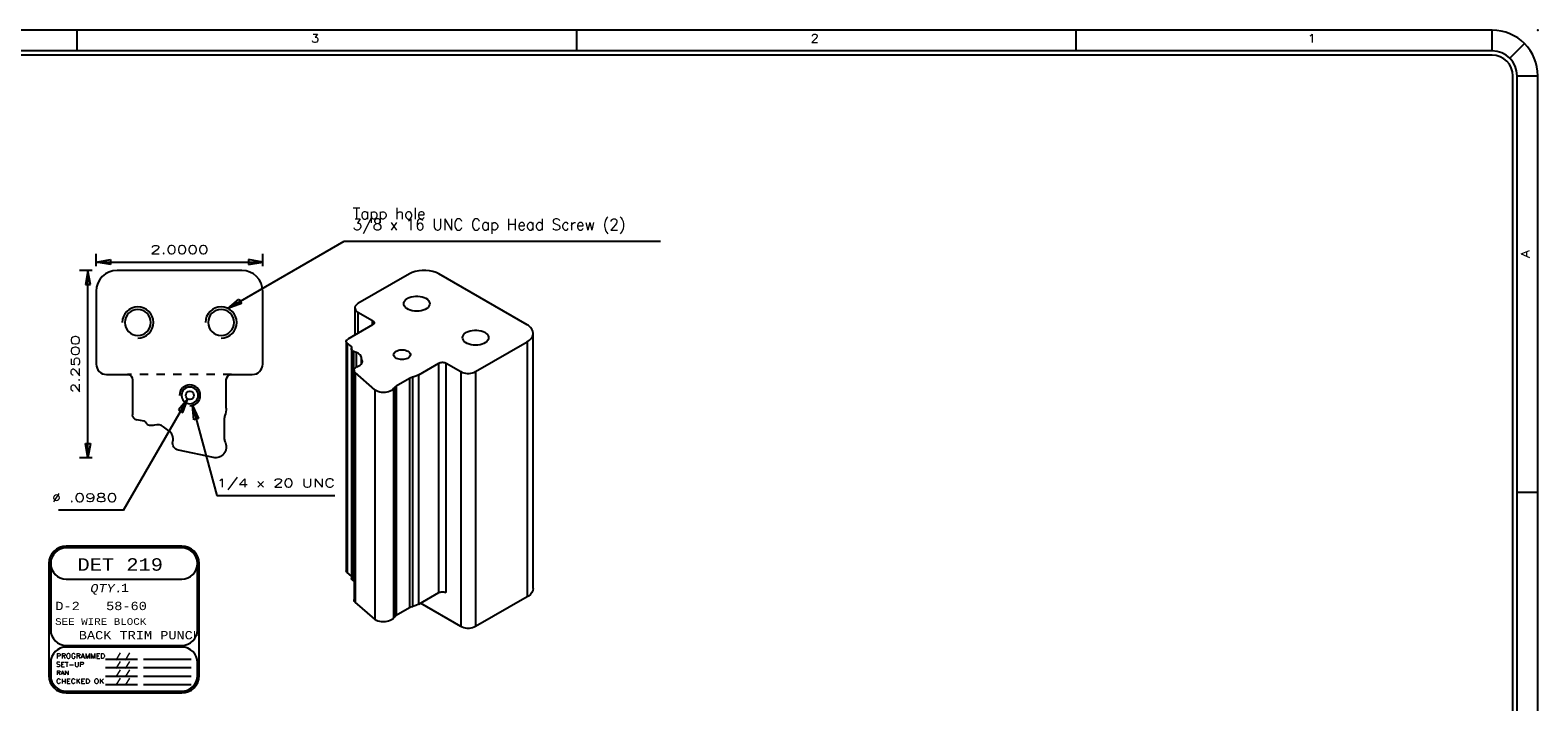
# Model space of a CAD drawing. Header units: inches. Extents: x 3 to 289, y 4 to 291.
# Tile 137 of 256: x 93.61 to 111.72, y 120.42 to 128.49. Entities that reach past the tile are written whole.
import ezdxf
from ezdxf.enums import TextEntityAlignment as Align

# ---------------------------------------------------------------- set-up
doc = ezdxf.new("R2010")
doc.units = ezdxf.units.IN
doc.header["$LTSCALE"] = 0.5
doc.header["$MEASUREMENT"] = 0
doc.linetypes.add('HIDDEN', pattern=[0.225, 0.15, -0.075])
doc.layers.add('PLOTVIEW1', color=7, linetype='Continuous')
doc.layers.add('PUNCH', color=7, linetype='Continuous')
doc.styles.add('VERO0-Simplex', font='simplex_.ttf')
doc.styles.add('VERO2-Courier New', font='cour.ttf')
doc.styles.add('VERO3-RomanS', font='romans__.ttf')
doc.styles.add('VERO5-RomanD', font='romand__.ttf')
doc.styles.add('VERO8-Courier New', font='couri.ttf')

# ---------------------------------------------------------------- blocks, each defined once
blk = doc.blocks.new('ArrowheadClosed')
at = {"color": 0}
for p, q in [((0, 0), (-1, 0.18)), ((-1, 0.18), (-1, -0.18)), ((-1, -0.18), (0, 0))]:
    blk.add_line(p, q, dxfattribs=at)

msp = doc.modelspace()

# ---------------------------------------------------------------- linework, layer by layer
at = {"layer": 'PLOTVIEW1', "color": 97, "linetype": 'Continuous'}
for p, q in [((111.175, 128.49), (65.175, 128.49)), ((94.175, 128.49), (94.175, 128.24)), ((100.175, 128.49), (100.175, 128.24)), ((106.175, 128.49), (106.175, 128.24)), ((111.175, 128.24), (111.175, 128.49)), ((111.175, 128.24), (65.175, 128.24)), ((111.387, 128.152), (111.564, 128.329)), ((111.175, 128.19), (65.175, 128.19)), ((111.425, 93.94), (111.425, 127.94)), ((111.475, 93.94), (111.475, 127.94)), ((111.475, 127.94), (111.725, 127.94)), ((111.725, 93.94), (111.725, 127.94)), ((111.725, 122.94), (111.475, 122.94))]:
    msp.add_line(p, q, dxfattribs=at)
at = {"layer": 'PLOTVIEW1', "color": 7, "linetype": 'Continuous'}
for p, q in [((95.435, 122.294), (94.048, 122.294)), ((95.435, 122.273), (94.048, 122.273)), ((93.839, 122.086), (93.839, 120.74)), ((93.86, 122.086), (93.86, 121.289)), ((95.623, 121.289), (95.623, 122.086)), ((95.644, 120.74), (95.644, 122.086)), ((94.048, 121.898), (95.435, 121.898)), ((94.048, 121.101), (95.435, 121.101)), ((95.435, 121.083), (94.048, 121.083)), ((93.86, 120.895), (93.86, 120.74)), ((94.519, 120.936), (94.901, 120.936)), ((94.519, 120.835), (94.901, 120.835)), ((94.976, 120.936), (95.547, 120.936)), ((94.976, 120.835), (95.547, 120.835)), ((95.623, 120.74), (95.623, 120.895)), ((94.519, 120.734), (94.901, 120.734)), ((94.519, 120.632), (94.901, 120.632)), ((94.976, 120.734), (95.547, 120.734)), ((94.976, 120.632), (95.547, 120.632)), ((94.048, 120.553), (95.435, 120.553)), ((94.048, 120.532), (95.435, 120.532))]:
    msp.add_line(p, q, dxfattribs=at)
at = {"layer": 'PLOTVIEW1', "color": 97, "linetype": 'Continuous'}
for radius in [0.55, 0.3, 0.25]:
    msp.add_arc((111.175, 127.94), radius, 0, 90, dxfattribs=at)
at = {"layer": 'PLOTVIEW1', "color": 7, "linetype": 'Continuous'}
for centre, radius, start, end in [((94.048, 122.086), 0.209, 90, 180), ((94.048, 122.086), 0.188, 90, 180), ((94.048, 122.086), 0.188, 90, 270), ((95.435, 122.086), 0.209, 0, 90), ((95.435, 122.086), 0.188, 0, 90), ((95.435, 122.086), 0.188, 270, 90), ((94.048, 121.289), 0.188, 180, 270), ((95.435, 121.289), 0.188, 270, 0), ((94.048, 120.895), 0.188, 90, 180), ((95.435, 120.895), 0.188, 0, 90), ((94.048, 120.74), 0.209, 180, 270), ((94.048, 120.74), 0.188, 180, 270), ((95.435, 120.74), 0.188, 270, 0), ((95.435, 120.74), 0.209, 270, 0)]:
    msp.add_arc(centre, radius, start, end, dxfattribs=at)
at = {"layer": 'PLOTVIEW1', "color": 56, "linetype": 'Continuous'}
msp.add_point((111.725, 128.49), dxfattribs=at)
at = {"layer": 'PUNCH', "color": 56, "linetype": 'Continuous'}
for p, q in [((95.989, 125.148), (97.387, 125.955)), ((97.387, 125.955), (101.187, 125.955)), ((94.407, 125.655), (94.407, 125.805)), ((94.407, 125.705), (96.407, 125.705)), ((96.407, 125.655), (96.407, 125.805)), ((94.357, 125.605), (94.207, 125.605)), ((94.307, 123.355), (94.307, 125.605)), ((94.735, 122.726), (95.507, 124.063)), ((95.564, 123.984), (95.854, 122.903)), ((94.357, 123.355), (94.207, 123.355)), ((95.854, 122.903), (97.274, 122.903)), ((94.735, 122.726), (93.955, 122.726))]:
    msp.add_line(p, q, dxfattribs=at)
at = {"layer": 'PUNCH', "color": 12, "linetype": 'Continuous'}
for p, q in [((96.157, 125.605), (94.657, 125.605)), ((94.407, 125.355), (94.407, 124.48)), ((96.407, 124.48), (96.407, 125.355)), ((94.532, 124.355), (94.782, 124.355)), ((94.844, 124.292), (94.844, 123.87)), ((95.969, 123.952), (95.969, 124.292)), ((96.032, 124.355), (96.282, 124.355)), ((94.982, 123.793), (94.896, 123.809)), ((95.012, 123.766), (94.998, 123.784)), ((95.072, 123.742), (95.061, 123.742)), ((95.281, 123.677), (95.217, 123.726)), ((95.944, 123.818), (95.944, 123.595)), ((95.814, 123.358), (95.397, 123.445))]:
    msp.add_line(p, q, dxfattribs=at)
at = {"layer": 'PUNCH', "color": 9, "linetype": 'Continuous'}
for p, q in [((98.169, 125.563), (97.55, 125.206)), ((98.202, 125.579), (98.169, 125.563)), ((98.24, 125.592), (98.202, 125.579)), ((98.281, 125.601), (98.24, 125.592)), ((98.324, 125.605), (98.281, 125.601)), ((98.368, 125.605), (98.324, 125.605)), ((98.411, 125.601), (98.368, 125.605)), ((98.452, 125.592), (98.411, 125.601)), ((98.489, 125.579), (98.452, 125.592)), ((98.523, 125.563), (98.489, 125.579)), ((99.583, 124.951), (98.523, 125.563)), ((97.518, 125.174), (97.514, 125.161)), ((97.514, 125.161), (97.514, 125.155)), ((97.514, 125.155), (97.514, 124.828)), ((97.514, 125.155), (97.516, 125.142)), ((97.525, 125.185), (97.518, 125.174)), ((97.536, 125.196), (97.525, 125.185)), ((97.55, 125.206), (97.536, 125.196)), ((98.101, 125.206), (98.104, 125.222)), ((98.104, 125.19), (98.101, 125.206)), ((98.104, 125.222), (98.111, 125.237)), ((98.111, 125.175), (98.104, 125.19)), ((98.111, 125.237), (98.122, 125.251)), ((98.122, 125.161), (98.111, 125.175)), ((98.122, 125.251), (98.138, 125.264)), ((98.138, 125.148), (98.122, 125.161)), ((98.138, 125.264), (98.147, 125.27)), ((98.147, 125.27), (98.168, 125.28)), ((98.168, 125.28), (98.191, 125.288)), ((98.191, 125.288), (98.217, 125.293)), ((98.217, 125.293), (98.244, 125.296)), ((98.244, 125.296), (98.271, 125.296)), ((98.271, 125.296), (98.298, 125.293)), ((98.298, 125.293), (98.324, 125.288)), ((98.324, 125.288), (98.347, 125.28)), ((98.347, 125.28), (98.368, 125.27)), ((98.368, 125.27), (98.385, 125.258)), ((98.393, 125.161), (98.377, 125.148)), ((98.385, 125.258), (98.399, 125.244)), ((98.404, 125.175), (98.393, 125.161)), ((98.399, 125.244), (98.408, 125.229)), ((98.411, 125.19), (98.404, 125.175)), ((98.408, 125.229), (98.413, 125.214)), ((98.414, 125.206), (98.411, 125.19)), ((98.413, 125.214), (98.414, 125.206)), ((97.516, 125.142), (97.521, 125.13)), ((97.521, 125.13), (97.53, 125.119)), ((97.53, 125.119), (97.543, 125.109)), ((97.543, 125.109), (97.55, 125.104)), ((97.55, 125.104), (97.727, 125.002)), ((97.727, 125.002), (97.734, 124.997)), ((97.734, 124.997), (97.74, 124.992)), ((97.74, 124.992), (97.743, 124.986)), ((97.744, 124.97), (97.742, 124.964)), ((97.743, 124.986), (97.745, 124.98)), ((97.745, 124.976), (97.744, 124.97)), ((97.745, 124.98), (97.745, 124.976)), ((98.157, 125.137), (98.138, 125.148)), ((98.179, 125.128), (98.157, 125.137)), ((98.204, 125.121), (98.179, 125.128)), ((98.23, 125.117), (98.204, 125.121)), ((98.257, 125.116), (98.23, 125.117)), ((98.285, 125.117), (98.257, 125.116)), ((98.311, 125.121), (98.285, 125.117)), ((98.336, 125.128), (98.311, 125.121)), ((98.358, 125.137), (98.336, 125.128)), ((98.377, 125.148), (98.358, 125.137)), ((97.727, 124.951), (97.429, 124.779)), ((97.731, 124.953), (97.727, 124.951)), ((97.737, 124.958), (97.731, 124.953)), ((97.742, 124.964), (97.737, 124.958)), ((98.808, 124.798), (98.811, 124.813)), ((98.811, 124.782), (98.808, 124.798)), ((98.811, 124.813), (98.818, 124.829)), ((98.818, 124.829), (98.829, 124.843)), ((98.829, 124.843), (98.845, 124.856)), ((98.845, 124.856), (98.854, 124.862)), ((98.854, 124.862), (98.875, 124.872)), ((98.875, 124.872), (98.899, 124.88)), ((98.899, 124.88), (98.924, 124.885)), ((98.924, 124.885), (98.951, 124.888)), ((98.951, 124.888), (98.978, 124.888)), ((98.978, 124.888), (99.005, 124.885)), ((99.005, 124.885), (99.031, 124.88)), ((99.031, 124.88), (99.054, 124.872)), ((99.054, 124.872), (99.075, 124.862)), ((99.075, 124.862), (99.093, 124.849)), ((99.093, 124.849), (99.106, 124.836)), ((99.106, 124.836), (99.116, 124.821)), ((99.116, 124.821), (99.12, 124.806)), ((99.121, 124.798), (99.118, 124.782)), ((99.12, 124.806), (99.121, 124.798)), ((99.598, 124.942), (99.583, 124.951)), ((99.623, 124.921), (99.598, 124.942)), ((99.611, 124.766), (99.633, 124.788)), ((99.641, 124.898), (99.623, 124.921)), ((99.633, 124.788), (99.648, 124.811)), ((99.653, 124.874), (99.641, 124.898)), ((99.648, 124.811), (99.656, 124.836)), ((99.657, 124.849), (99.653, 124.874)), ((99.656, 124.836), (99.657, 124.849)), ((99.657, 121.787), (99.657, 124.849)), ((97.41, 124.753), (97.411, 124.759)), ((97.41, 124.753), (97.41, 121.997)), ((97.411, 124.75), (97.41, 124.753)), ((97.411, 124.759), (97.414, 124.765)), ((97.412, 124.744), (97.411, 124.75)), ((97.416, 124.738), (97.412, 124.744)), ((97.414, 124.765), (97.419, 124.771)), ((97.422, 124.732), (97.416, 124.738)), ((97.419, 124.771), (97.425, 124.776)), ((97.472, 124.691), (97.422, 124.732)), ((97.425, 124.776), (97.429, 124.779)), ((97.473, 124.69), (97.472, 124.691)), ((97.475, 124.687), (97.473, 124.69)), ((97.473, 124.663), (97.474, 124.668)), ((97.473, 124.663), (97.473, 121.907)), ((97.473, 124.66), (97.473, 124.663)), ((97.475, 124.654), (97.473, 124.66)), ((97.474, 124.668), (97.476, 124.68)), ((97.476, 124.685), (97.475, 124.687)), ((97.479, 124.648), (97.475, 124.654)), ((97.477, 124.682), (97.476, 124.685)), ((97.476, 124.68), (97.477, 124.682)), ((97.484, 124.642), (97.479, 124.648)), ((97.491, 124.637), (97.484, 124.642)), ((97.499, 124.633), (97.491, 124.637)), ((97.51, 124.627), (97.499, 124.633)), ((97.528, 124.621), (97.51, 124.627)), ((97.535, 124.618), (97.528, 124.621)), ((97.552, 124.61), (97.535, 124.618)), ((97.566, 124.601), (97.552, 124.61)), ((97.982, 124.604), (97.986, 124.613)), ((97.986, 124.613), (97.994, 124.623)), ((97.994, 124.623), (98.004, 124.631)), ((98.004, 124.631), (98.01, 124.635)), ((98.01, 124.635), (98.023, 124.641)), ((98.023, 124.641), (98.038, 124.646)), ((98.038, 124.646), (98.055, 124.65)), ((98.055, 124.65), (98.072, 124.651)), ((98.072, 124.651), (98.089, 124.651)), ((98.089, 124.651), (98.107, 124.65)), ((98.107, 124.65), (98.123, 124.646)), ((98.123, 124.646), (98.138, 124.641)), ((98.138, 124.641), (98.152, 124.635)), ((98.152, 124.635), (98.163, 124.627)), ((98.163, 124.627), (98.172, 124.618)), ((98.172, 124.618), (98.178, 124.609)), ((98.178, 124.609), (98.181, 124.599)), ((98.818, 124.767), (98.811, 124.782)), ((98.829, 124.753), (98.818, 124.767)), ((98.845, 124.74), (98.829, 124.753)), ((98.864, 124.729), (98.845, 124.74)), ((98.886, 124.72), (98.864, 124.729)), ((98.911, 124.713), (98.886, 124.72)), ((98.937, 124.709), (98.911, 124.713)), ((98.965, 124.708), (98.937, 124.709)), ((98.965, 124.39), (99.583, 124.747)), ((98.992, 124.709), (98.965, 124.708)), ((99.018, 124.713), (98.992, 124.709)), ((99.043, 124.72), (99.018, 124.713)), ((99.065, 124.729), (99.043, 124.72)), ((99.084, 124.74), (99.065, 124.729)), ((99.1, 124.753), (99.084, 124.74)), ((99.111, 124.767), (99.1, 124.753)), ((99.118, 124.782), (99.111, 124.767)), ((99.583, 124.747), (99.611, 124.766)), ((97.505, 124.416), (97.509, 124.425)), ((97.509, 124.425), (97.516, 124.433)), ((97.516, 124.433), (97.525, 124.441)), ((97.525, 124.441), (97.536, 124.447)), ((97.536, 124.447), (97.545, 124.451)), ((97.545, 124.451), (97.562, 124.459)), ((97.562, 124.459), (97.577, 124.468)), ((97.578, 124.591), (97.566, 124.601)), ((97.577, 124.468), (97.588, 124.479)), ((97.586, 124.58), (97.578, 124.591)), ((97.591, 124.568), (97.586, 124.58)), ((97.588, 124.479), (97.596, 124.49)), ((97.601, 124.521), (97.591, 124.568)), ((97.596, 124.49), (97.601, 124.503)), ((97.602, 124.512), (97.601, 124.521)), ((97.601, 124.503), (97.602, 124.512)), ((97.98, 124.594), (97.982, 124.604)), ((97.982, 124.584), (97.98, 124.594)), ((97.986, 124.574), (97.982, 124.584)), ((97.994, 124.565), (97.986, 124.574)), ((98.004, 124.556), (97.994, 124.565)), ((98.016, 124.549), (98.004, 124.556)), ((98.03, 124.543), (98.016, 124.549)), ((98.046, 124.539), (98.03, 124.543)), ((98.063, 124.536), (98.046, 124.539)), ((98.081, 124.536), (98.063, 124.536)), ((98.098, 124.536), (98.081, 124.536)), ((98.115, 124.539), (98.098, 124.536)), ((98.131, 124.543), (98.115, 124.539)), ((98.145, 124.549), (98.131, 124.543)), ((98.158, 124.556), (98.145, 124.549)), ((98.168, 124.565), (98.158, 124.556)), ((98.175, 124.574), (98.168, 124.565)), ((98.18, 124.584), (98.175, 124.574)), ((98.181, 124.594), (98.18, 124.584)), ((98.181, 124.599), (98.181, 124.594)), ((98.282, 124.353), (98.523, 124.492)), ((98.523, 124.492), (98.531, 124.496)), ((98.531, 124.496), (98.54, 124.499)), ((98.54, 124.499), (98.551, 124.501)), ((98.551, 124.501), (98.561, 124.502)), ((98.561, 124.502), (98.572, 124.502)), ((98.572, 124.502), (98.583, 124.501)), ((98.583, 124.501), (98.593, 124.499)), ((98.593, 124.499), (98.603, 124.496)), ((98.603, 124.496), (98.611, 124.492)), ((98.611, 124.492), (98.788, 124.39)), ((97.504, 124.407), (97.505, 124.416)), ((97.504, 124.407), (97.504, 121.652)), ((97.504, 124.405), (97.504, 124.407)), ((97.506, 124.396), (97.504, 124.405)), ((97.511, 124.387), (97.506, 124.396)), ((97.519, 124.379), (97.511, 124.387)), ((97.752, 124.173), (97.519, 124.379)), ((98.17, 124.308), (98.012, 124.217)), ((98.171, 124.309), (98.17, 124.308)), ((98.188, 124.317), (98.171, 124.309)), ((98.207, 124.323), (98.188, 124.317)), ((98.211, 124.324), (98.207, 124.323)), ((98.248, 124.336), (98.211, 124.324)), ((98.282, 124.353), (98.248, 124.336)), ((98.788, 124.39), (98.804, 124.381)), ((98.804, 124.381), (98.823, 124.375)), ((98.823, 124.375), (98.844, 124.371)), ((98.844, 124.371), (98.865, 124.369)), ((98.865, 124.369), (98.887, 124.369)), ((98.887, 124.369), (98.909, 124.371)), ((98.909, 124.371), (98.929, 124.375)), ((98.929, 124.375), (98.948, 124.381)), ((98.948, 124.381), (98.965, 124.39)), ((97.758, 124.168), (97.752, 124.173)), ((97.774, 124.159), (97.758, 124.168)), ((97.791, 124.151), (97.774, 124.159)), ((97.812, 124.145), (97.791, 124.151)), ((97.833, 124.141), (97.812, 124.145)), ((97.855, 124.14), (97.833, 124.141)), ((97.878, 124.14), (97.855, 124.14)), ((97.9, 124.143), (97.878, 124.14)), ((97.92, 124.148), (97.9, 124.143)), ((97.939, 124.156), (97.92, 124.148)), ((97.956, 124.164), (97.939, 124.156)), ((97.969, 124.175), (97.956, 124.164)), ((97.979, 124.186), (97.969, 124.175)), ((97.986, 124.195), (97.979, 124.186)), ((97.987, 124.196), (97.986, 124.195)), ((97.998, 124.207), (97.987, 124.196)), ((98.012, 124.217), (97.998, 124.207)), ((97.411, 121.994), (97.41, 121.997)), ((97.412, 121.988), (97.411, 121.994)), ((97.416, 121.982), (97.412, 121.988)), ((97.422, 121.977), (97.416, 121.982)), ((97.472, 121.935), (97.422, 121.977)), ((97.473, 121.934), (97.472, 121.935)), ((97.473, 121.904), (97.473, 121.907)), ((97.475, 121.898), (97.473, 121.904)), ((97.479, 121.892), (97.475, 121.898)), ((97.484, 121.887), (97.479, 121.892)), ((97.491, 121.882), (97.484, 121.887)), ((97.499, 121.877), (97.491, 121.882)), ((97.504, 121.875), (97.499, 121.877)), ((98.282, 121.597), (98.523, 121.736)), ((98.523, 121.736), (98.531, 121.74)), ((98.531, 121.74), (98.54, 121.743)), ((98.54, 121.743), (98.551, 121.745)), ((98.551, 121.745), (98.561, 121.746)), ((98.561, 121.746), (98.572, 121.746)), ((98.572, 121.746), (98.583, 121.745)), ((98.583, 121.745), (98.593, 121.743)), ((98.593, 121.743), (98.603, 121.74)), ((98.603, 121.74), (98.611, 121.736)), ((99.623, 121.715), (99.598, 121.694)), ((99.641, 121.738), (99.623, 121.715)), ((99.653, 121.762), (99.641, 121.738)), ((99.657, 121.787), (99.653, 121.762)), ((97.504, 121.649), (97.504, 121.652)), ((97.506, 121.64), (97.504, 121.649)), ((97.511, 121.631), (97.506, 121.64)), ((97.519, 121.623), (97.511, 121.631)), ((97.752, 121.418), (97.519, 121.623)), ((98.17, 121.552), (98.012, 121.461)), ((98.171, 121.553), (98.17, 121.552)), ((98.188, 121.561), (98.171, 121.553)), ((98.207, 121.567), (98.188, 121.561)), ((98.211, 121.568), (98.207, 121.567)), ((98.248, 121.581), (98.211, 121.568)), ((98.282, 121.597), (98.248, 121.581)), ((98.788, 121.328), (98.302, 121.608)), ((99.583, 121.685), (98.965, 121.328)), ((99.598, 121.694), (99.583, 121.685)), ((97.758, 121.413), (97.752, 121.418)), ((97.774, 121.403), (97.758, 121.413)), ((97.791, 121.395), (97.774, 121.403)), ((97.812, 121.389), (97.791, 121.395)), ((97.833, 121.386), (97.812, 121.389)), ((97.855, 121.384), (97.833, 121.386)), ((97.878, 121.385), (97.855, 121.384)), ((97.9, 121.388), (97.878, 121.385)), ((97.92, 121.393), (97.9, 121.388)), ((97.939, 121.4), (97.92, 121.393)), ((97.956, 121.409), (97.939, 121.4)), ((97.969, 121.419), (97.956, 121.409)), ((97.979, 121.431), (97.969, 121.419)), ((97.986, 121.44), (97.979, 121.431)), ((97.987, 121.441), (97.986, 121.44)), ((97.998, 121.451), (97.987, 121.441)), ((98.012, 121.461), (97.998, 121.451)), ((98.804, 121.32), (98.788, 121.328)), ((98.823, 121.313), (98.804, 121.32)), ((98.844, 121.309), (98.823, 121.313)), ((98.865, 121.307), (98.844, 121.309)), ((98.887, 121.307), (98.865, 121.307)), ((98.909, 121.309), (98.887, 121.307)), ((98.929, 121.313), (98.909, 121.309)), ((98.948, 121.32), (98.929, 121.313)), ((98.965, 121.328), (98.948, 121.32))]:
    msp.add_line(p, q, dxfattribs=at)
at = {"layer": 'PUNCH', "color": 4, "linetype": 'Continuous'}
for p, q in [((97.55, 125.104), (97.55, 124.849)), ((97.727, 124.951), (97.727, 125.002)), ((97.422, 124.732), (97.422, 121.977)), ((97.472, 124.691), (97.472, 121.935)), ((97.491, 124.637), (97.491, 121.882)), ((97.499, 124.633), (97.499, 121.877)), ((97.528, 124.621), (97.528, 124.443)), ((99.583, 124.747), (99.583, 121.685)), ((97.591, 124.568), (97.591, 124.481)), ((97.601, 124.521), (97.601, 124.502)), ((98.523, 121.736), (98.523, 124.492)), ((98.611, 121.736), (98.611, 124.492)), ((97.519, 124.379), (97.519, 121.623)), ((98.17, 124.308), (98.17, 121.552)), ((98.207, 124.323), (98.207, 121.567)), ((98.282, 121.597), (98.282, 124.353)), ((98.788, 124.39), (98.788, 121.328)), ((98.965, 124.39), (98.965, 121.328)), ((97.752, 124.173), (97.752, 121.418)), ((97.979, 124.186), (97.979, 121.431)), ((97.986, 124.195), (97.986, 121.44)), ((98.012, 124.217), (98.012, 121.461))]:
    msp.add_line(p, q, dxfattribs=at)
at = {"layer": 'PUNCH', "color": 12, "linetype": 'HIDDEN'}
msp.add_line((96.032, 124.355), (94.782, 124.355), dxfattribs=at)
at = {"layer": 'PUNCH', "color": 12, "linetype": 'Continuous', "extrusion": (0, 0, -1)}
for centre, radius in [((-94.907, 124.98), 0.156), ((-95.907, 124.98), 0.156), ((-95.532, 124.105), 0.1)]:
    msp.add_circle(centre, radius, dxfattribs=at)
at = {"layer": 'PUNCH', "color": 12, "linetype": 'Continuous'}
msp.add_circle((95.532, 124.105), 0.049, dxfattribs=at)
for centre, radius, start, end in [((94.657, 125.355), 0.25, 90, 180), ((96.157, 125.355), 0.25, 0, 90), ((94.907, 124.98), 0.188, 270, 180), ((95.907, 124.98), 0.188, 270, 180), ((94.532, 124.48), 0.125, 180, 270), ((96.282, 124.48), 0.125, 270, 0), ((95.532, 124.105), 0.125, 270, 180), ((94.978, 123.769), 0.025, 37.5885, 79.9742), ((95.142, 123.63), 0.122, 52.3259, 106.3485), ((96.069, 123.818), 0.125, 159.0578, 180), ((95.205, 123.578), 0.125, 347.942, 52.3259), ((96.069, 123.595), 0.125, 180, 200.8896), ((96.362, 123.706), 0.438, 200.8896, 203.0696)]:
    msp.add_arc(centre, radius, start, end, dxfattribs=at)
at = {"layer": 'PUNCH', "color": 12, "linetype": 'Continuous', "extrusion": (0, 0, -1)}
for centre, radius, start, end in [((-94.782, 124.292), 0.0625, 90, 180), ((-96.032, 124.292), 0.0625, 0, 90), ((-95.719, 123.952), 0.25, 180, 200.9422), ((-94.907, 123.87), 0.0625, 280.0258, 0), ((-95.061, 123.804), 0.0625, 270, 322.4115), ((-95.072, 123.867), 0.125, 253.6515, 270), ((-95.415, 123.533), 0.09, 281.7792, 12.058), ((-95.84, 123.484), 0.129, 156.9304, 281.7792)]:
    msp.add_arc(centre, radius, start, end, dxfattribs=at)

# ---------------------------------------------------------------- block references
at = {"layer": 'PUNCH', "color": 56, "linetype": 'Continuous', "extrusion": (0, 0, -1), "xscale": 0.170138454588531, "yscale": 0.170138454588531, "zscale": 0.170138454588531}
msp.add_blockref('ArrowheadClosed', (-94.407, 125.705), dxfattribs=at)
at = {"layer": 'PUNCH', "color": 56, "linetype": 'Continuous', "xscale": 0.170138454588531, "yscale": 0.170138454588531, "zscale": 0.170138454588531}
msp.add_blockref('ArrowheadClosed', (96.407, 125.705), dxfattribs=at)
for p, rotation in [((94.307, 125.605), 90), ((95.507, 124.063), 60.0000000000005)]:
    msp.add_blockref('ArrowheadClosed', p, dxfattribs=dict(at, rotation=rotation))
at = {"layer": 'PUNCH', "color": 56, "linetype": 'Continuous', "extrusion": (0, 0, -1), "xscale": 0.170138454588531, "yscale": 0.170138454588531, "zscale": 0.170138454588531}
for p, rotation in [((-95.989, 125.148), 329.9999999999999), ((-95.564, 123.984), 74.99999999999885), ((-94.307, 123.355), 270)]:
    msp.add_blockref('ArrowheadClosed', p, dxfattribs=dict(at, rotation=rotation))

# ---------------------------------------------------------------- texts
at = {"layer": 'PLOTVIEW1', "color": 56, "linetype": 'Continuous', "style": 'VERO5-RomanD', "width": 0.999731}
for s, p, p2 in [('3', (96.991, 128.342), (97.085, 128.342)), ('2', (102.991, 128.342), (103.085, 128.342)), ('1', (108.962, 128.342), (109.056, 128.342))]:
    msp.add_text(s, height=0.1, dxfattribs=at).set_placement(p, p2, align=Align.FIT)
msp.add_text('A', height=0.1, rotation=90, dxfattribs=at).set_placement((111.625, 125.756), (111.625, 125.85), align=Align.FIT)
at = {"layer": 'PLOTVIEW1', "color": 7, "linetype": 'Continuous'}
for s, height, style, width, p, p2 in [('DET 219', 0.15, 'VERO2-Courier New', 0.931388, (94.182, 121.999), (95.209, 121.999)), ('QTY.', 0.1, 'VERO8-Courier New', 0.931388, (94.336, 121.739), (94.727, 121.739)), ('1', 0.1, 'VERO2-Courier New', 0.931388, (94.703, 121.744), (94.801, 121.744)), ('D-2', 0.1, 'VERO2-Courier New', 0.931388, (93.916, 121.526), (94.21, 121.526)), ('58-60', 0.1, 'VERO2-Courier New', 0.931388, (94.526, 121.526), (95.015, 121.526)), ('SEE WIRE BLOCK', 0.08, 'VERO2-Courier New', 0.931388, (93.913, 121.349), (95.009, 121.349)), ('BACK TRIM PUNCH', 0.1, 'VERO2-Courier New', 0.931388, (94.198, 121.175), (95.665, 121.175)), ('PROGRAMMED', 0.0575, 'VERO3-RomanS', 1.000726, (93.927, 120.947), (94.514, 120.947)), ('/ /', 0.0563, 'VERO3-RomanS', 0.999632, (94.637, 120.945), (94.813, 120.945)), ('SET-UP', 0.0565, 'VERO3-RomanS', 1.000387, (93.925, 120.846), (94.262, 120.846)), ('/ /', 0.0563, 'VERO3-RomanS', 0.999632, (94.637, 120.844), (94.813, 120.844)), ('/ /', 0.0563, 'VERO3-RomanS', 0.999632, (94.637, 120.743), (94.813, 120.743)), ('CHECKED OK', 0.0548, 'VERO3-RomanS', 1.000182, (93.925, 120.645), (94.502, 120.645)), ('RAN', 0.0516, 'VERO3-RomanS', 1.00058, (93.928, 120.747), (94.079, 120.747)), ('/ /', 0.0563, 'VERO3-RomanS', 0.999632, (94.637, 120.642), (94.813, 120.642))]:
    msp.add_text(s, height=height, dxfattribs=dict(at, style=style, width=width)).set_placement(p, p2, align=Align.FIT)
at = {"layer": 'PUNCH', "color": 230, "linetype": 'Continuous', "style": 'VERO0-Simplex', "width": 1.358929}
msp.add_text('2.0000', height=0.1, dxfattribs=at).set_placement((95.057, 125.805), (95.757, 125.805), align=Align.FIT)
msp.add_text('2.2500', height=0.1, rotation=90, dxfattribs=at).set_placement((94.207, 124.13), (94.207, 124.83), align=Align.FIT)
at = {"layer": 'PUNCH', "color": 7, "linetype": 'Continuous', "style": 'VERO0-Simplex'}
for s, width, p, p2 in [('1/4 x 20 UNC', 1.257339, (95.854, 123.003), (97.274, 123.003)), ('%%c', 1.123247, (93.88, 122.826), (93.98, 122.826)), ('.0980', 1.376302, (94.08, 122.826), (94.66, 122.826))]:
    msp.add_text(s, height=0.1, dxfattribs=dict(at, width=width)).set_placement(p, p2, align=Align.FIT)
at = {"layer": 'PUNCH', "color": 7, "linetype": 'Continuous', "insert": (97.487, 126.355), "char_height": 0.13375, "attachment_point": 1, "line_spacing_factor": 0.5875, "style": 'VERO0-Simplex'}
msp.add_mtext('Tapp hole\\P3/8 x 16 UNC Cap Head Screw (2)', dxfattribs=at)

doc.saveas('drawing.dxf')
